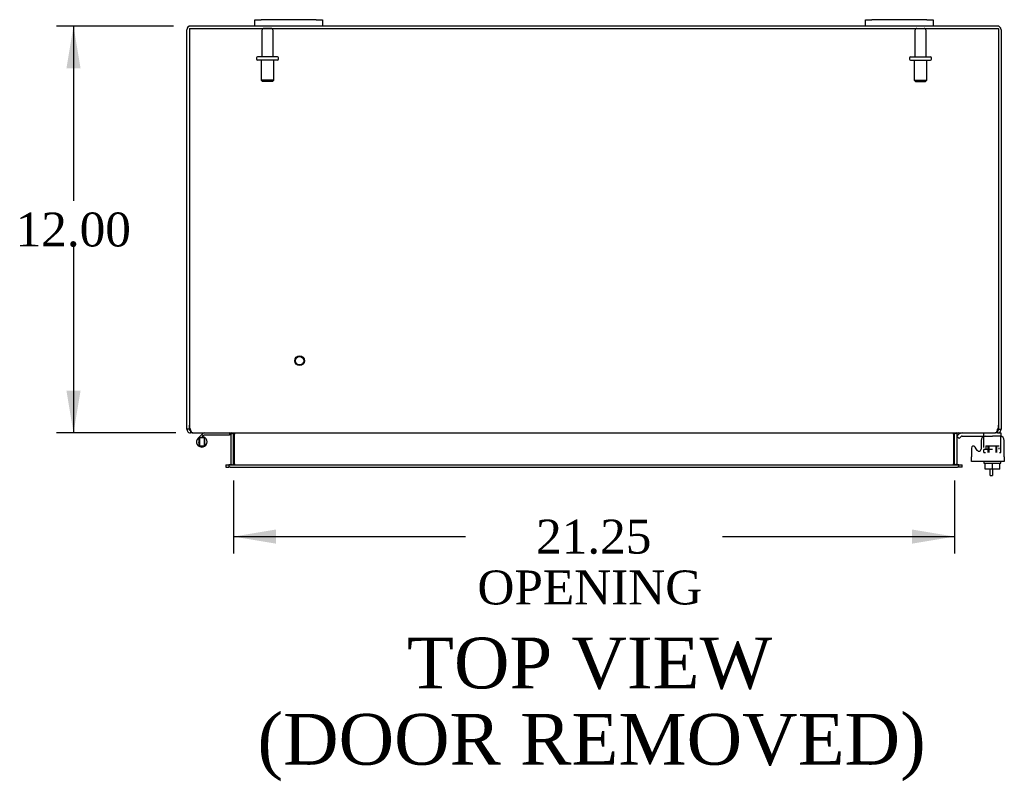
# Model space of a CAD drawing. Header units: inches. Extents: x 6 to 234, y 0 to 156.
# Tile 4 of 8: x 71 to 100, y 115 to 137. Entities that reach past the tile are written whole.
import ezdxf
from ezdxf.enums import TextEntityAlignment as Align

# ---------------------------------------------------------------- set-up
doc = ezdxf.new("R2010")
doc.units = ezdxf.units.IN
doc.header["$MEASUREMENT"] = 0
for name, color, linetype in [('COM40153-1', 7, 'CONTINUOUS'), ('COM42667', 7, 'CONTINUOUS'), ('COM42780', 7, 'CONTINUOUS'), ('COM48460', 7, 'CONTINUOUS'), ('COM48509', 7, 'CONTINUOUS'), ('DEFAULT', 7, 'CONTINUOUS'), ('FET07710', 7, 'CONTINUOUS'), ('HNG10620-32B', 7, 'CONTINUOUS'), ('HNG10620-32P', 7, 'CONTINUOUS'), ('SCC19011', 7, 'CONTINUOUS'), ('STD21878', 7, 'CONTINUOUS'), ('STD26094', 7, 'CONTINUOUS'), ('WAF25035', 7, 'CONTINUOUS')]:
    doc.layers.add(name, color=color, linetype=linetype)
doc.styles.add('SEACAD_TIMES_NEW_ROMAN', font='times.ttf')

# ---------------------------------------------------------------- blocks, each defined once
blk = doc.blocks.new('GDIMGGROUP18')
at = {"layer": 'DEFAULT', "linetype": 'Continuous'}
for points in [[(72.753, 135.62), (73.169, 135.62), (72.961, 136.87)], [(72.753, 126.12), (72.961, 124.87), (73.169, 126.12)]]:
    blk.add_hatch(color=136, dxfattribs=at).paths.add_polyline_path(points)
at = {"layer": 'DEFAULT', "color": 136, "linetype": 'Continuous'}
for p, q in [((75.912, 136.87), (72.461, 136.87)), ((72.961, 136.87), (72.961, 131.72)), ((72.961, 130.37), (72.961, 124.87)), ((75.981, 124.87), (72.461, 124.87))]:
    blk.add_line(p, q, dxfattribs=at)
at = {"layer": 'DEFAULT', "color": 136, "linetype": 'Continuous', "style": 'SEACAD_TIMES_NEW_ROMAN'}
blk.add_text('12.00', height=1, dxfattribs=at).set_placement((71.255, 131.37), align=Align.TOP_LEFT)
blk = doc.blocks.new('GDIMGGROUP19')
at = {"layer": 'DEFAULT', "linetype": 'Continuous'}
for points in [[(78.929, 121.606), (78.929, 122.023), (77.679, 121.815)], [(97.679, 121.606), (98.929, 121.815), (97.679, 122.023)]]:
    blk.add_hatch(color=136, dxfattribs=at).paths.add_polyline_path(points)
at = {"layer": 'DEFAULT', "color": 136, "linetype": 'Continuous'}
for p, q in [((77.679, 123.465), (77.679, 121.315)), ((98.929, 123.465), (98.929, 121.315)), ((77.679, 121.815), (84.518, 121.815)), ((92.09, 121.815), (98.929, 121.815))]:
    blk.add_line(p, q, dxfattribs=at)
at = {"layer": 'DEFAULT', "color": 136, "linetype": 'Continuous', "style": 'SEACAD_TIMES_NEW_ROMAN'}
for s, p in [('21.25', (86.598, 122.315)), ('OPENING ', (84.868, 120.815))]:
    blk.add_text(s, height=1, dxfattribs=at).set_placement(p, align=Align.TOP_LEFT)

msp = doc.modelspace()

# ---------------------------------------------------------------- linework, layer by layer
at = {"layer": 'COM40153-1', "color": 7}
for p, q in [((99.982, 123.62), (99.982, 123.799)), ((100.054, 123.799), (100.054, 123.62)), ((99.982, 123.62), (100.054, 123.62))]:
    msp.add_line(p, q, dxfattribs=at)
at = {"layer": 'COM42667', "color": 7}
for p, q in [((99.714, 124.65), (99.714, 124.391)), ((100.4, 124.168), (100.4, 124.65)), ((99.43, 124.423), (99.43, 124.168)), ((99.603, 124.358), (99.54, 124.456)), ((99.43, 124.025), (99.43, 124.168)), ((100.4, 124.025), (99.43, 124.025)), ((100.4, 124.168), (100.4, 124.025))]:
    msp.add_line(p, q, dxfattribs=at)
for centre, radius, start, end in [((99.839, 124.65), 0.125, 90, 180), ((100.275, 124.65), 0.125, 0, 90), ((99.49, 124.423), 0.06, 32.8455, 180), ((99.654, 124.391), 0.06, 212.8455, 0)]:
    msp.add_arc(centre, radius, start, end, dxfattribs=at)
at = {"layer": 'COM42780', "color": 7}
for p, q in [((99.001, 124.778), (99.051, 124.829)), ((99.153, 124.87), (100.051, 124.87)), ((99.801, 124.73), (99.801, 124.855)), ((100.051, 124.87), (100.127, 124.87)), ((100.199, 124.87), (100.301, 124.87)), ((100.301, 124.87), (100.301, 124.775)), ((99.001, 124.778), (99.068, 124.711)), ((99.068, 124.711), (99.119, 124.761)), ((99.153, 124.775), (100.051, 124.775)), ((99.186, 124.776), (99.186, 124.775)), ((99.186, 124.776), (99.246, 124.776)), ((99.246, 124.776), (99.246, 124.775)), ((99.246, 124.776), (99.274, 124.776)), ((99.274, 124.776), (99.274, 124.775)), ((99.274, 124.776), (99.436, 124.776)), ((99.387, 124.776), (99.387, 124.775)), ((99.436, 124.776), (99.436, 124.775)), ((100.301, 124.775), (100.051, 124.775)), ((100.301, 124.773), (100.301, 124.775)), ((100.301, 124.728), (100.301, 124.773)), ((100.301, 124.439), (100.301, 124.728)), ((99.801, 124.393), (100.051, 124.393)), ((99.801, 124.298), (99.801, 124.385)), ((99.801, 124.298), (99.844, 124.298)), ((99.856, 124.488), (100.246, 124.488)), ((99.856, 124.488), (99.856, 124.41)), ((99.926, 124.298), (99.926, 124.488)), ((99.944, 124.488), (99.944, 124.298)), ((100.157, 124.298), (100.157, 124.488)), ((100.176, 124.298), (100.176, 124.488)), ((100.246, 124.393), (100.246, 124.432)), ((100.261, 124.298), (100.301, 124.298)), ((100.301, 124.298), (100.301, 124.439))]:
    msp.add_line(p, q, dxfattribs=at)
for radius in [0.143, 0.048]:
    msp.add_arc((99.153, 124.727), radius, 90, 135, dxfattribs=at)
msp.add_ellipse((99.551, 123.77), major_axis=(0, 14.322), ratio=0.017455, start_param=-1.524085, end_param=-1.503851, dxfattribs=at)
msp.add_open_spline([(99.798, 124.767), (99.797, 124.769), (99.797, 124.771), (99.795, 124.774), (99.794, 124.775), (99.792, 124.775)], degree=3, knots=[0.6179659, 0.6179659, 0.6179659, 0.6179659, 0.75, 0.75, 1, 1, 1, 1], dxfattribs=at)
at = {"layer": 'COM48460', "color": 7}
for p, q in [((76.304, 125.096), (76.304, 136.762)), ((78.304, 136.87), (76.412, 136.87)), ((96.304, 136.87), (80.304, 136.87)), ((100.196, 136.87), (98.304, 136.87)), ((100.304, 136.762), (100.304, 125.096)), ((76.304, 124.978), (76.304, 125.096)), ((76.376, 124.978), (76.304, 124.978)), ((76.376, 124.978), (76.376, 125.096)), ((76.412, 124.942), (76.393, 124.948)), ((76.412, 124.942), (76.412, 124.87)), ((76.481, 124.87), (76.412, 124.87)), ((77.606, 124.844), (77.668, 124.863)), ((77.607, 123.965), (77.607, 124.834)), ((77.679, 123.965), (77.679, 124.834)), ((98.929, 123.965), (98.929, 124.834)), ((99.002, 124.844), (98.94, 124.863)), ((99.001, 124.834), (99.001, 123.965)), ((100.196, 124.87), (100.127, 124.87)), ((100.196, 124.942), (100.215, 124.948)), ((100.196, 124.942), (100.196, 124.87)), ((100.232, 125.096), (100.232, 124.978)), ((100.232, 124.978), (100.304, 124.978)), ((100.304, 125.096), (100.304, 124.978)), ((77.605, 123.953), (77.655, 123.935)), ((99.003, 123.953), (98.953, 123.935)), ((77.449, 123.929), (77.449, 123.857)), ((77.449, 123.929), (77.52, 123.929)), ((77.449, 123.857), (77.52, 123.857)), ((77.52, 123.929), (77.544, 123.929)), ((77.52, 123.857), (77.544, 123.857)), ((99.064, 123.929), (99.088, 123.929)), ((99.088, 123.857), (99.064, 123.857)), ((99.088, 123.929), (99.159, 123.929)), ((99.159, 123.857), (99.088, 123.857)), ((99.159, 123.857), (99.159, 123.929))]:
    msp.add_line(p, q, dxfattribs=at)
for centre, radius, start, end in [((76.412, 136.762), 0.108, 90, 180), ((100.196, 136.762), 0.108, 0, 90), ((76.412, 124.978), 0.108, 180, 237.3569), ((76.412, 124.979), 0.109, 237.4482, 269.9087), ((76.412, 124.978), 0.036, 180, 237.3569), ((77.571, 124.834), 0.036, 16.2206, 89.9999), ((77.571, 124.834), 0.036, 0, 16.2205), ((77.571, 124.834), 0.108, 0, 16.2205), ((99.037, 124.834), 0.108, 163.7795, 180), ((99.037, 124.834), 0.036, 163.7795, 180), ((99.037, 124.834), 0.036, 90.0001, 163.7794), ((100.196, 124.978), 0.108, 270, 302.6431), ((100.196, 124.978), 0.036, 302.6431, 0), ((100.196, 124.978), 0.108, 302.6431, 0), ((77.571, 123.965), 0.036, 270.0001, 340.2178), ((77.571, 123.965), 0.036, 340.2179, 0), ((77.571, 123.965), 0.108, 347.0013, 0), ((99.037, 123.965), 0.108, 180, 192.9987), ((99.037, 123.965), 0.036, 180, 199.7821), ((99.037, 123.965), 0.036, 199.7822, 269.9999)]:
    msp.add_arc(centre, radius, start, end, dxfattribs=at)
at = {"layer": 'COM48509', "color": 7}
for p, q in [((76.376, 136.798), (100.232, 136.798)), ((76.376, 136.798), (76.376, 125.096)), ((100.232, 136.798), (100.232, 125.096)), ((76.481, 124.87), (100.127, 124.87)), ((77.704, 124.844), (77.704, 124.834)), ((77.704, 123.965), (77.704, 124.834)), ((98.904, 124.834), (98.904, 124.844)), ((98.904, 124.834), (98.904, 123.965)), ((77.704, 123.965), (77.704, 123.953)), ((98.904, 123.953), (98.904, 123.965)), ((77.584, 123.929), (77.544, 123.929)), ((77.544, 123.929), (77.544, 123.857)), ((77.584, 123.857), (77.544, 123.857)), ((77.584, 123.929), (99.024, 123.929)), ((77.584, 123.857), (99.024, 123.857)), ((99.064, 123.929), (99.024, 123.929)), ((99.064, 123.857), (99.024, 123.857)), ((99.064, 123.857), (99.064, 123.929))]:
    msp.add_line(p, q, dxfattribs=at)
for centre, radius, start, end in [((76.626, 125.096), 0.25, 180, 208.1546), ((76.619, 125.024), 0.219, 191.9345, 218.5283), ((76.485, 124.918), 0.0474, 219.5351, 265.4044), ((77.621, 124.727), 0.144, 54.8335, 86.5117), ((98.987, 124.727), 0.144, 93.4883, 125.1665), ((100.123, 124.918), 0.0474, 274.5956, 320.4649), ((99.989, 125.024), 0.219, 321.4717, 348.0655), ((99.982, 125.096), 0.25, 331.8454, 0), ((77.612, 124.119), 0.19, 272.3178, 299.1088), ((98.997, 124.119), 0.19, 240.8912, 250.4903), ((98.997, 124.119), 0.19, 240.8912, 267.6822)]:
    msp.add_arc(centre, radius, start, end, dxfattribs=at)
at = {"layer": 'FET07710', "color": 7}
for p, q in [((78.304, 137.057), (78.492, 137.057)), ((78.304, 136.87), (78.304, 137.057)), ((80.117, 137.057), (78.492, 137.057)), ((80.117, 137.057), (80.304, 137.057)), ((80.304, 137.057), (80.304, 136.87)), ((96.304, 137.057), (96.492, 137.057)), ((96.304, 136.87), (96.304, 137.057)), ((98.117, 137.057), (96.492, 137.057)), ((98.117, 137.057), (98.304, 137.057)), ((98.304, 137.057), (98.304, 136.87)), ((78.492, 136.87), (78.304, 136.87)), ((80.117, 136.87), (78.492, 136.87)), ((80.304, 136.87), (80.117, 136.87)), ((96.492, 136.87), (96.304, 136.87)), ((98.117, 136.87), (96.492, 136.87)), ((98.304, 136.87), (98.117, 136.87))]:
    msp.add_line(p, q, dxfattribs=at)
at = {"layer": 'HNG10620-32B', "color": 7}
for p, q in [((76.743, 124.827), (76.634, 124.718)), ((76.761, 124.844), (76.743, 124.827)), ((76.743, 124.827), (76.785, 124.784)), ((77.559, 124.81), (76.824, 124.81)), ((77.559, 124.87), (77.559, 124.81)), ((76.785, 124.784), (76.725, 124.724)), ((76.788, 124.756), (76.779, 124.724)), ((76.803, 124.802), (76.785, 124.784))]:
    msp.add_line(p, q, dxfattribs=at)
for centre, radius, start, end in [((76.824, 124.781), 0.089, 90, 135), ((76.824, 124.781), 0.029, 90, 135), ((76.743, 124.609), 0.154, 135, 72.8181)]:
    msp.add_arc(centre, radius, start, end, dxfattribs=at)
at = {"layer": 'HNG10620-32P', "color": 7}
for p, q in [((76.678, 124.724), (76.678, 124.494)), ((76.808, 124.724), (76.678, 124.724)), ((76.808, 124.724), (76.808, 124.494)), ((76.678, 124.494), (76.808, 124.494))]:
    msp.add_line(p, q, dxfattribs=at)
for centre, start, end in [((76.911, 124.605), 152.9012, 179.0261), ((76.911, 124.614), 180.9722, 207.1004), ((76.575, 124.605), 0.9722, 27.1006), ((76.575, 124.614), 332.9006, 359.0262)]:
    msp.add_arc(centre, 0.262, start, end, dxfattribs=at)
at = {"layer": 'SCC19011', "color": 7}
for p, q in [((99.836, 123.799), (99.836, 123.98)), ((100.051, 123.799), (100.051, 123.98)), ((100.266, 123.799), (100.266, 123.98)), ((100.051, 123.799), (99.836, 123.799)), ((100.266, 123.799), (100.051, 123.799))]:
    msp.add_line(p, q, dxfattribs=at)
at = {"layer": 'STD21878', "color": 7}
for radius in [0.141, 0.125]:
    msp.add_circle((79.626, 127.002), radius, dxfattribs=at)
at = {"layer": 'STD26094', "color": 7}
for p, q in [((78.514, 136.738), (78.514, 135.961)), ((78.784, 136.798), (78.574, 136.798)), ((78.844, 135.961), (78.844, 136.738)), ((97.764, 136.738), (97.764, 135.961)), ((97.824, 136.798), (98.034, 136.798)), ((98.094, 135.961), (98.094, 136.738)), ((78.354, 135.931), (78.354, 135.891)), ((78.974, 135.961), (78.384, 135.961)), ((78.974, 135.861), (78.384, 135.861)), ((78.492, 135.861), (78.492, 135.274)), ((78.867, 135.274), (78.867, 135.861)), ((79.004, 135.891), (79.004, 135.931)), ((97.604, 135.931), (97.604, 135.891)), ((97.634, 135.961), (98.224, 135.961)), ((97.634, 135.861), (98.224, 135.861)), ((97.742, 135.861), (97.742, 135.274)), ((98.117, 135.274), (98.117, 135.861)), ((98.254, 135.891), (98.254, 135.931)), ((78.867, 135.274), (78.492, 135.274)), ((78.492, 135.274), (78.529, 135.236)), ((78.829, 135.236), (78.867, 135.274)), ((97.742, 135.274), (98.117, 135.274)), ((97.742, 135.274), (97.779, 135.236)), ((98.079, 135.236), (98.117, 135.274)), ((78.829, 135.236), (78.529, 135.236)), ((97.779, 135.236), (98.079, 135.236))]:
    msp.add_line(p, q, dxfattribs=at)
for centre, radius, start, end in [((78.574, 136.738), 0.06, 90, 180), ((78.784, 136.738), 0.06, 0, 90), ((97.824, 136.738), 0.06, 90, 180), ((98.034, 136.738), 0.06, 0, 90), ((78.384, 135.931), 0.03, 90, 180), ((78.384, 135.891), 0.03, 180, 270), ((78.974, 135.931), 0.03, 0, 90), ((78.974, 135.891), 0.03, 270, 0), ((97.634, 135.931), 0.03, 90, 180), ((97.634, 135.891), 0.03, 180, 270), ((98.224, 135.931), 0.03, 0, 90), ((98.224, 135.891), 0.03, 270, 0)]:
    msp.add_arc(centre, radius, start, end, dxfattribs=at)
at = {"layer": 'WAF25035', "color": 7}
for p, q in [((99.801, 124.025), (99.801, 123.98)), ((99.801, 123.98), (100.301, 123.98)), ((100.301, 123.98), (100.301, 124.025))]:
    msp.add_line(p, q, dxfattribs=at)

# ---------------------------------------------------------------- block references
at = {"layer": 'DEFAULT', "color": 7}
for name in ['GDIMGGROUP18', 'GDIMGGROUP19']:
    msp.add_blockref(name, (0, 0), dxfattribs=at)

# ---------------------------------------------------------------- texts
at = {"layer": 'DEFAULT', "color": 7, "style": 'SEACAD_TIMES_NEW_ROMAN'}
for s, p in [('TOP VIEW', (82.793, 118.838)), ('(DOOR REMOVED)', (78.385, 116.588))]:
    msp.add_text(s, height=1.5, dxfattribs=at).set_placement(p, align=Align.TOP_LEFT)

doc.saveas('drawing.dxf')
